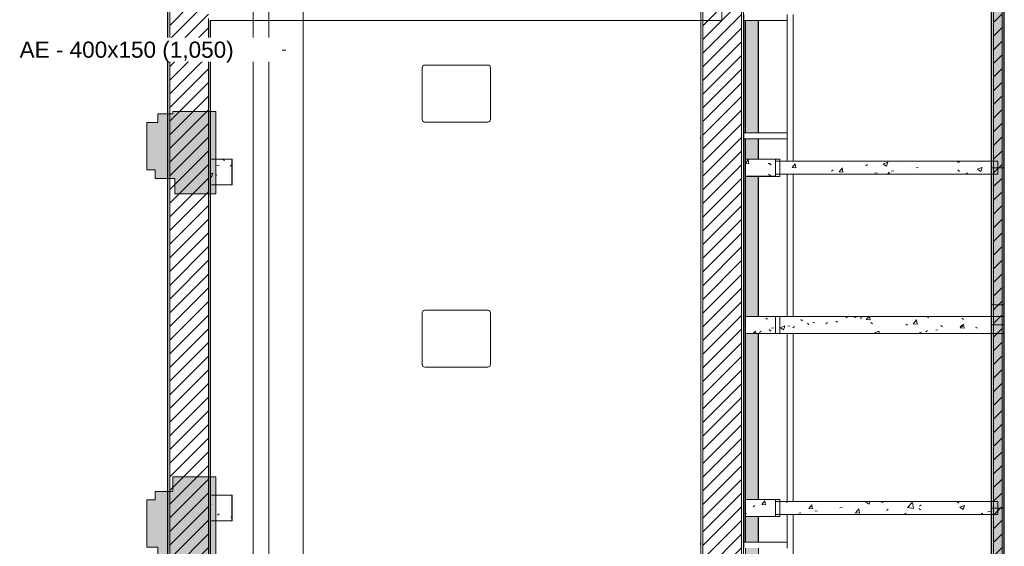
# Model space of a CAD drawing. Header units: metres. Extents: x 3 to 42.2, y -72.9 to -48.7.
# Tile 11 of 189: x 3.3 to 14.8, y -63.7 to -57.6. Entities that reach past the tile are written whole.
import ezdxf

# ---------------------------------------------------------------- set-up
doc = ezdxf.new("R2010")
doc.units = ezdxf.units.M
for name, color, linetype, lineweight in [('A-CLNG', 7, 'Continuous', 18), ('A-COLS', 7, 'Continuous', 18), ('A-GENM', 7, 'Continuous', 18), ('A-GLAZ', 7, 'Continuous', 18), ('A-WALL', 7, 'Continuous', 18), ('A-WALL-PATT', 7, 'Continuous', 18), ('DUTOS', 7, 'Continuous', 18), ('G-ANNO-SYMB', 7, 'Continuous', 9), ('I-WALL', 7, 'Continuous', 18), ('S-BEAM', 7, 'Continuous', 18), ('S-COLS', 7, 'Continuous', 18)]:
    doc.layers.add(name, color=color, linetype=linetype, lineweight=lineweight)
doc.layers.add('M-HVAC-DUCT-IDEN', color=1, linetype='Continuous', lineweight=9, true_color=0xff0000)
doc.styles.add('Arial_1', font='arial.ttf', dxfattribs={"height": 0.1875})
pattern_1 = [(50, (21.555, -62.929), (0.546555, -0.047815), [0.05715, -0.62865]), (355, (21.555, -62.929), (-0.105728, 0.573166), [0.04572, -0.50292]), (100.451, (21.601, -62.933), (0.440828, 0.525349), [0.04857, -0.53427]), (46.184, (21.555, -62.776), (0.813237, -0.12613), [0.08573, -0.94298]), (96.636, (21.623, -62.787), (0.712212, 0.742287), [0.07286, -0.80141]), (351.184, (21.555, -62.776), (0.712217, 0.742274), [0.06858, -0.75438]), (21, (21.631, -62.814), (0.454846, -0.306795), [0.05715, -0.62865]), (326, (21.631, -62.814), (0.185405, 0.55256), [0.04572, -0.50292]), (71.451, (21.669, -62.84), (0.640251, 0.245763), [0.04857, -0.53427]), (37.5, (21.555, -62.929), (0.009261, 0.2536672), [0.02515, -0.47168, 0.02515, -0.48539, -0.50482]), (37.5, (21.555, -62.929), (0.009261, 0.2536672), [-1.007, 0.02515, -0.47968]), (7.5, (21.555, -62.929), (0.2004558, 0.300546), [0.02515, -0.26594, 0.02515, -0.46025, -0.1924]), (7.5, (21.555, -62.929), (0.2004558, 0.300546), [-0.77648, 0.02515, -0.16726]), (327.5, (21.385, -62.929), (0.4067682, -0.0171882), [0.02515, -0.16535, 0.02515, -0.56921, -0.78867]), (327.5, (21.385, -62.929), (0.4067682, -0.0171882), [-0.78486, 0.02515, -0.76352]), (317.5, (21.309, -62.929), (0.444383, 0.0762794), [0.02515, -0.2225, 0.02515, -0.36957, -0.56007]), (317.5, (21.309, -62.929), (0.444383, 0.0762794), [-0.64237, 0.02515, -0.53492])]
pattern_2 = [(45, (21.555, -62.929), (-0.0795495, 0.0795495), [])]

# ---------------------------------------------------------------- blocks, each defined once
blk = doc.blocks.new('Paredes 12 - Paredes 3-6874078-1PAV')
at = {"layer": 'A-WALL-PATT', "true_color": 0xd2d2d2}
for points in [[(5.104, -59.603), (5.581, -59.603), (5.581, -58.643), (5.08, -58.643), (5.08, -58.672), (4.906, -58.672), (4.906, -58.772), (4.779, -58.772), (4.779, -59.322), (4.876, -59.322), (4.876, -59.422), (5.104, -59.422)], [(5.163, -64.092), (5.579, -64.092), (5.579, -62.892), (5.08, -62.892), (5.08, -63.062), (4.876, -63.062), (4.876, -63.162), (4.779, -63.162), (4.779, -63.712), (4.906, -63.712), (4.906, -63.812), (5.098, -63.812), (5.098, -64.092)]]:
    blk.add_hatch(color=254, dxfattribs=at).paths.add_polyline_path(points)
at = {"layer": 'A-WALL', "color": 253, "true_color": 0xaaaaaa}
for p, q in [((5.08, -58.672), (4.906, -58.672)), ((4.906, -58.672), (4.906, -58.772)), ((5.581, -58.643), (5.08, -58.643)), ((5.08, -58.643), (5.08, -58.672)), ((5.581, -59.603), (5.581, -58.643)), ((4.779, -58.772), (4.779, -59.322)), ((4.906, -58.772), (4.779, -58.772)), ((4.779, -59.322), (4.876, -59.322)), ((4.876, -59.322), (4.876, -59.422)), ((4.876, -59.422), (5.104, -59.422)), ((5.104, -59.422), (5.104, -59.603)), ((5.104, -59.603), (5.581, -59.603)), ((5.08, -62.892), (5.08, -63.062)), ((5.579, -62.892), (5.08, -62.892)), ((5.579, -64.092), (5.579, -62.892)), ((5.08, -63.062), (4.876, -63.062)), ((4.876, -63.062), (4.876, -63.162)), ((4.876, -63.162), (4.779, -63.162)), ((4.779, -63.162), (4.779, -63.712)), ((4.779, -63.712), (4.906, -63.712)), ((4.906, -63.712), (4.906, -63.812)), ((4.906, -63.812), (5.098, -63.812)), ((5.098, -63.812), (5.098, -64.092)), ((5.098, -64.092), (5.579, -64.092))]:
    blk.add_line(p, q, dxfattribs=at)
blk = doc.blocks.new('Led_Stripe_11805 - Led_Stripe_11805-7936288-1PAV')
at = {"layer": 'A-GENM', "color": 253, "true_color": 0xaaaaaa}
for p, q in [((5.581, -63.19), (5.579, -63.19)), ((5.579, -63.19), (5.579, -63.21)), ((5.579, -63.21), (5.581, -63.21)), ((5.581, -63.21), (5.581, -63.19))]:
    blk.add_line(p, q, dxfattribs=at)
blk = doc.blocks.new('Led_Stripe_11805 - Led_Stripe_11805-7944635-1PAV')
at = {"layer": 'A-GENM', "color": 253, "true_color": 0xaaaaaa}
for p, q in [((5.583, -59.372), (5.581, -59.372)), ((5.581, -59.372), (5.581, -59.392)), ((5.581, -59.392), (5.583, -59.392)), ((5.583, -59.392), (5.583, -59.372))]:
    blk.add_line(p, q, dxfattribs=at)
blk = doc.blocks.new('Led_Stripe_11805 - Led_Stripe_11805-8138824-1PAV')
at = {"layer": 'A-GENM', "color": 253, "true_color": 0xaaaaaa}
for p, q in [((11.217, -63.668), (11.216, -63.668)), ((11.216, -63.668), (11.216, -63.671)), ((11.217, -63.676), (11.217, -63.666)), ((11.218, -63.666), (11.217, -63.666)), ((11.218, -63.681), (11.218, -63.661)), ((11.218, -63.661), (11.22, -63.661)), ((11.216, -63.671), (11.216, -63.674)), ((11.216, -63.674), (11.217, -63.674)), ((11.217, -63.676), (11.218, -63.676)), ((11.22, -63.681), (11.218, -63.681))]:
    blk.add_line(p, q, dxfattribs=at)
blk = doc.blocks.new('Led_Stripe_11805 - Led_Stripe_11805-8131311-1PAV')
at = {"layer": 'A-GENM', "color": 253, "true_color": 0xaaaaaa}
for p, q in [((11.217, -58.95), (11.216, -58.95)), ((11.216, -58.95), (11.216, -58.953)), ((11.217, -58.95), (11.216, -58.95)), ((11.216, -58.95), (11.216, -58.953)), ((11.217, -58.95), (11.216, -58.95)), ((11.216, -58.95), (11.216, -58.953)), ((11.216, -58.953), (11.216, -58.956)), ((11.216, -58.953), (11.216, -58.956)), ((11.216, -58.953), (11.216, -58.956)), ((11.216, -58.956), (11.217, -58.956)), ((11.216, -58.956), (11.217, -58.956)), ((11.216, -58.956), (11.217, -58.956)), ((11.217, -58.958), (11.217, -58.948)), ((11.218, -58.948), (11.217, -58.948)), ((11.217, -58.958), (11.218, -58.958)), ((11.218, -58.943), (11.218, -58.963)), ((11.22, -58.943), (11.218, -58.943)), ((11.218, -58.963), (11.22, -58.963)), ((11.22, -58.963), (11.22, -58.943))]:
    blk.add_line(p, q, dxfattribs=at)
blk = doc.blocks.new('Janelas 8 - Janelas 3-7856239-1PAV')
at = {"layer": 'A-GLAZ', "color": 253, "true_color": 0xaaaaaa}
for p, q in [((5.267, -57.404), (5.267, -56.046)), ((5.359, -56.046), (5.267, -56.046)), ((5.359, -56.046), (5.359, -57.404)), ((5.267, -57.404), (5.359, -57.404)), ((5.323, -66.772), (5.323, -65.413)), ((5.37, -65.413), (5.323, -65.413)), ((5.37, -65.413), (5.37, -66.772)), ((5.323, -66.772), (5.37, -66.772))]:
    blk.add_line(p, q, dxfattribs=at)
blk = doc.blocks.new('4 GRE - ESCOLA DE CINEMA E AUDIOVISUAL CINE REX R07_rvt-1-1PAV')
at = {"layer": 'A-WALL-PATT', "true_color": 0xd4d4d4}
h = blk.add_hatch(dxfattribs=at)
h.set_pattern_fill('FP_1', color=254, style=0, pattern_type=2)
h.set_pattern_definition(pattern_1)
h.paths.add_polyline_path([(5.021, -71.939), (5.021, -50.572), (5.019, -50.572), (5.019, -71.939)])
h = blk.add_hatch(dxfattribs=at)
h.set_pattern_fill('FP_2', color=254, style=0, pattern_type=2)
h.set_pattern_definition(pattern_2)
h.paths.add_polyline_path([(5.494, -71.497), (5.494, -50.597), (5.044, -50.597), (5.044, -71.497), (5.163, -71.497)])
h.paths.add_polyline_path([(5.293, -70.745), (5.293, -69.189), (5.412, -69.189), (5.412, -70.745)])
h.paths.add_polyline_path([(5.323, -66.772), (5.323, -65.413), (5.37, -65.413), (5.37, -66.772)])
h.paths.add_polyline_path([(5.359, -57.404), (5.267, -57.404), (5.267, -56.046), (5.359, -56.046), (5.359, -57.35)])
h.paths.add_polyline_path([(5.426, -53.497), (5.288, -53.497), (5.288, -51.969), (5.426, -51.969), (5.426, -53.458)])
h = blk.add_hatch(dxfattribs=at)
h.set_pattern_fill('FP_1', color=254, style=0, pattern_type=2)
h.set_pattern_definition(pattern_1)
h.paths.add_polyline_path([(5.516, -71.472), (5.517, -71.472), (5.518, -71.173), (5.519, -71.173), (5.519, -70.994), (5.516, -70.994), (5.516, -71.166)])
h.paths.add_polyline_path([(5.516, -70.899), (5.519, -70.899), (5.519, -68.38), (5.516, -68.38), (5.516, -70.394)])
h.paths.add_polyline_path([(5.516, -67.885), (5.519, -67.885), (5.519, -65.848), (5.516, -65.848), (5.516, -67.69)])
h.paths.add_polyline_path([(5.519, -65.633), (5.519, -57.586), (5.516, -57.586), (5.516, -65.633)])
h.paths.add_polyline_path([(5.516, -57.371), (5.519, -57.371), (5.519, -51.345), (5.517, -51.345), (5.517, -51.069), (5.516, -51.069), (5.516, -57.261)])
h = blk.add_hatch(dxfattribs=at)
h.set_pattern_fill('FP_1', color=254, style=0, pattern_type=2)
h.set_pattern_definition(pattern_1)
h.paths.add_polyline_path([(11.222, -71.472), (11.222, -69.285), (11.47, -69.285), (11.47, -69.283), (11.22, -69.283), (11.22, -71.472)])
h.paths.add_polyline_path([(11.22, -68.583), (11.47, -68.583), (11.47, -68.58), (11.222, -68.58), (11.222, -68.38), (11.22, -68.38), (11.22, -68.383)])
h.paths.add_polyline_path([(11.222, -67.885), (11.222, -66.594), (11.22, -66.594), (11.22, -67.885)])
h.paths.add_polyline_path([(11.222, -66.244), (11.222, -54.162), (11.22, -54.162), (11.22, -66.244)])
h = blk.add_hatch(dxfattribs=at)
h.set_pattern_fill('FP_2', color=254, style=0, pattern_type=2)
h.set_pattern_definition(pattern_2)
h.paths.add_polyline_path([(11.52, -71.497), (11.52, -71.472), (11.695, -71.472), (11.695, -69.308), (11.245, -69.308), (11.245, -71.497), (11.328, -71.497)])
h.paths.add_polyline_path([(11.328, -68.558), (11.695, -68.558), (11.695, -66.594), (11.245, -66.594), (11.245, -68.558)])
h.paths.add_polyline_path([(11.245, -66.244), (11.695, -66.244), (11.695, -54.162), (11.245, -54.162), (11.245, -65.759)])
h = blk.add_hatch(dxfattribs=at)
h.set_pattern_fill('FP_1', color=254, style=0, pattern_type=2)
h.set_pattern_definition(pattern_1)
h.paths.add_polyline_path([(11.717, -71.472), (11.72, -71.472), (11.72, -69.283), (11.47, -69.283), (11.47, -69.285), (11.717, -69.285), (11.717, -71.166)])
h.paths.add_polyline_path([(11.47, -68.583), (11.72, -68.583), (11.72, -66.594), (11.717, -66.594), (11.717, -68.58), (11.47, -68.58)])
h.paths.add_polyline_path([(11.718, -66.244), (11.72, -66.244), (11.72, -55.177), (11.717, -55.177), (11.717, -66.244)])
h.paths.add_polyline_path([(11.717, -55.107), (11.72, -55.107), (11.72, -54.162), (11.717, -54.162), (11.717, -54.944)])
h = blk.add_hatch(dxfattribs=at)
h.set_pattern_fill('FP_1', color=254, style=0, pattern_type=2)
h.set_pattern_definition(pattern_1)
h.paths.add_polyline_path([(6.692, -57.588), (6.692, -57.586), (6.689, -57.586), (6.689, -57.588)])
h.paths.add_polyline_path([(6.692, -57.371), (6.692, -54.842), (6.689, -54.842), (6.689, -57.371)])
h = blk.add_hatch(dxfattribs=at)
h.set_pattern_fill('FP_1', color=254, style=0, pattern_type=2)
h.set_pattern_definition(pattern_1)
h.paths.add_polyline_path([(14.599, -67.943), (14.601, -67.943), (14.601, -54.842), (14.599, -54.842), (14.599, -67.304)])
h = blk.add_hatch(dxfattribs=at)
h.set_pattern_fill('FP_2', color=254, style=0, pattern_type=2)
h.set_pattern_definition(pattern_2)
h.paths.add_polyline_path([(14.724, -67.968), (14.724, -54.817), (14.624, -54.817), (14.624, -67.968)])
h = blk.add_hatch(dxfattribs=at)
h.set_pattern_fill('FP_1', color=254, style=0, pattern_type=2)
h.set_pattern_definition(pattern_1)
h.paths.add_polyline_path([(14.746, -67.943), (14.749, -67.942), (14.749, -54.842), (14.746, -54.842), (14.746, -67.304)])
at = {"layer": 'A-WALL-PATT', "true_color": 0xaaaaaa}
h = blk.add_hatch(dxfattribs=at)
h.set_pattern_fill('FP_1', color=253, style=0, pattern_type=2)
h.set_pattern_definition(pattern_1)
h.paths.add_polyline_path([(6.689, -57.588), (6.689, -57.586), (6.595, -57.586), (6.595, -57.588)])
h.paths.add_polyline_path([(5.519, -57.588), (6.195, -57.588), (6.195, -57.586), (5.519, -57.586)])
at = {"layer": 'A-WALL-PATT', "true_color": 0xd4d4d4}
h = blk.add_hatch(dxfattribs=at)
h.set_pattern_fill('FP_1', color=254, style=0, pattern_type=2)
h.set_pattern_definition(pattern_1)
h.paths.add_polyline_path([(11.467, -57.588), (11.467, -57.586), (6.692, -57.586), (6.692, -57.588), (11.328, -57.588)])
at = {"layer": 'S-BEAM', "true_color": 0xaaaaaa}
h = blk.add_hatch(dxfattribs=at)
h.set_pattern_fill('FP_1', color=253, style=0, pattern_type=2)
h.set_pattern_definition(pattern_1)
h.paths.add_polyline_path([(14.751, -68.298), (14.751, -54.365), (14.601, -54.365), (14.601, -68.298)])
h = blk.add_hatch(dxfattribs=at)
h.set_pattern_fill('FP_1', color=253, style=0, pattern_type=2)
h.set_pattern_definition(pattern_1)
h.paths.add_polyline_path([(11.889, -68.183), (11.889, -66.594), (11.739, -66.594), (11.739, -68.183)])
h.paths.add_polyline_path([(11.889, -66.244), (11.889, -65.485), (11.739, -65.485), (11.739, -66.244), (11.781, -66.244)])
h.paths.add_polyline_path([(11.739, -65.285), (11.889, -65.285), (11.889, -65.091), (11.739, -65.091)])
h.paths.add_polyline_path([(11.868, -65.021), (11.889, -65.021), (11.889, -63.721), (11.739, -63.721), (11.739, -65.021)])
h.paths.add_polyline_path([(11.739, -63.651), (11.889, -63.651), (11.889, -63.356), (11.739, -63.356)])
h.paths.add_polyline_path([(11.739, -63.156), (11.889, -63.156), (11.889, -61.227), (11.739, -61.227), (11.739, -62.669)])
h.paths.add_polyline_path([(11.739, -61.027), (11.889, -61.027), (11.889, -59.398), (11.739, -59.398), (11.739, -59.579)])
h.paths.add_polyline_path([(11.739, -59.198), (11.889, -59.198), (11.889, -58.962), (11.739, -58.962)])
h.paths.add_polyline_path([(11.861, -58.892), (11.889, -58.892), (11.889, -57.588), (11.739, -57.588), (11.739, -58.892)])
h.paths.add_polyline_path([(11.739, -57.368), (11.889, -57.368), (11.889, -54.51), (11.739, -54.51), (11.739, -56.489)])
h = blk.add_hatch(dxfattribs=at)
h.set_pattern_fill('FP_1', color=253, style=0, pattern_type=2)
h.set_pattern_definition(pattern_1)
h.paths.add_polyline_path([(14.599, -59.373), (14.599, -59.223), (12.089, -59.223), (12.089, -59.373), (12.561, -59.373)])
h = blk.add_hatch(dxfattribs=at)
h.set_pattern_fill('FP_1', color=253, style=0, pattern_type=2)
h.set_pattern_definition(pattern_1)
h.paths.add_polyline_path([(14.599, -61.227), (14.599, -61.027), (12.089, -61.027), (12.089, -61.227), (12.561, -61.227)])
h = blk.add_hatch(dxfattribs=at)
h.set_pattern_fill('FP_1', color=253, style=0, pattern_type=2)
h.set_pattern_definition(pattern_1)
h.paths.add_polyline_path([(12.089, -63.331), (14.599, -63.331), (14.599, -63.181), (12.089, -63.181)])
at = {"layer": 'S-COLS', "true_color": 0xaaaaaa}
h = blk.add_hatch(dxfattribs=at)
h.set_pattern_fill('FP_1', color=253, style=0, pattern_type=2)
h.set_pattern_definition(pattern_1)
h.paths.add_polyline_path([(5.766, -59.499), (5.766, -59.199), (5.516, -59.199), (5.516, -59.499), (5.626, -59.499)])
h = blk.add_hatch(dxfattribs=at)
h.set_pattern_fill('FP_1', color=253, style=0, pattern_type=2)
h.set_pattern_definition(pattern_1)
h.paths.add_polyline_path([(12.089, -59.398), (12.089, -59.198), (11.739, -59.198), (11.739, -59.398), (11.889, -59.398)])
h = blk.add_hatch(dxfattribs=at)
h.set_pattern_fill('FP_1', color=253, style=0, pattern_type=2)
h.set_pattern_definition(pattern_1)
h.paths.add_polyline_path([(11.889, -61.227), (12.089, -61.227), (12.089, -61.027), (11.739, -61.027), (11.739, -61.227)])
h = blk.add_hatch(dxfattribs=at)
h.set_pattern_fill('FP_1', color=253, style=0, pattern_type=2)
h.set_pattern_definition(pattern_1)
h.paths.add_polyline_path([(5.517, -63.406), (5.767, -63.406), (5.767, -63.106), (5.517, -63.106), (5.517, -63.248)])
h = blk.add_hatch(dxfattribs=at)
h.set_pattern_fill('FP_1', color=253, style=0, pattern_type=2)
h.set_pattern_definition(pattern_1)
h.paths.add_polyline_path([(12.089, -63.356), (12.089, -63.156), (11.739, -63.156), (11.739, -63.356), (11.889, -63.356)])
at = {"layer": 'A-CLNG', "color": 253, "true_color": 0xaaaaaa}
for p, q in [((7.98, -58.737), (7.98, -58.135)), ((8.01, -58.105), (8.744, -58.105)), ((8.774, -58.135), (8.774, -58.737)), ((8.744, -58.767), (8.01, -58.767)), ((7.98, -61.588), (7.98, -60.986)), ((8.01, -60.956), (8.744, -60.956)), ((8.774, -60.986), (8.774, -61.588)), ((8.744, -61.618), (8.01, -61.618))]:
    blk.add_line(p, q, dxfattribs=at)
for centre, start, end in [((8.01, -58.135), 90, 180), ((8.744, -58.135), 0, 90), ((8.01, -58.737), 180, 270), ((8.744, -58.737), 270, 0), ((8.01, -60.986), 90, 180), ((8.744, -60.986), 0, 90), ((8.01, -61.588), 180, 270), ((8.744, -61.588), 270, 0)]:
    blk.add_arc(centre, 0.03, start, end, dxfattribs=at)
at = {"layer": 'A-WALL', "color": 253, "true_color": 0xaaaaaa}
for p, q in [((5.019, -50.572), (5.019, -71.472)), ((5.021, -50.574), (5.021, -71.472)), ((5.044, -50.597), (5.044, -71.472)), ((5.017, -58.643), (5.017, -53.893)), ((11.22, -54.162), (11.22, -67.883)), ((11.222, -54.162), (11.222, -67.885)), ((11.245, -54.162), (11.245, -67.908)), ((14.599, -54.842), (14.599, -67.943)), ((14.601, -54.842), (14.601, -67.943)), ((14.624, -54.842), (14.624, -67.943)), ((14.724, -54.842), (14.724, -67.943)), ((14.746, -54.842), (14.746, -67.943)), ((14.749, -67.916), (14.749, -54.842)), ((11.695, -68.558), (11.695, -55.177)), ((11.717, -68.58), (11.717, -55.177)), ((11.467, -57.588), (11.467, -57.368)), ((5.494, -57.563), (5.494, -65.655)), ((5.516, -57.586), (5.519, -57.586)), ((5.516, -57.586), (5.516, -65.633)), ((5.519, -57.586), (5.519, -57.588)), ((5.519, -57.586), (6.689, -57.586)), ((5.519, -57.588), (6.689, -57.588)), ((5.519, -65.63), (5.519, -57.588)), ((6.689, -57.588), (6.689, -57.586)), ((6.692, -57.586), (6.689, -57.586)), ((6.689, -57.588), (6.692, -57.588)), ((6.714, -57.586), (6.692, -57.586)), ((6.692, -57.588), (6.839, -57.588)), ((6.839, -57.586), (6.714, -57.586)), ((11.467, -57.586), (6.839, -57.586)), ((6.839, -57.588), (11.467, -57.588)), ((11.72, -58.892), (11.72, -57.588)), ((5.019, -58.643), (5.017, -58.643)), ((11.72, -63.651), (11.72, -58.962)), ((5.017, -62.892), (5.017, -59.604)), ((5.019, -59.604), (5.017, -59.604)), ((5.019, -62.892), (5.017, -62.892))]:
    blk.add_line(p, q, dxfattribs=at)
at = {"layer": 'I-WALL', "color": 253, "true_color": 0xaaaaaa}
for p, q in [((11.72, -57.518), (11.72, -57.588)), ((12.224, -57.588), (11.72, -57.588)), ((12.224, -57.588), (12.224, -57.518)), ((12.224, -58.892), (12.224, -57.588)), ((12.294, -57.518), (12.294, -59.223)), ((11.72, -58.892), (12.224, -58.892)), ((11.72, -58.892), (11.72, -58.962)), ((12.224, -58.962), (11.72, -58.962)), ((12.224, -58.962), (12.224, -58.892)), ((12.224, -59.223), (12.224, -58.962)), ((12.224, -61.027), (12.224, -59.374)), ((12.294, -59.374), (12.294, -61.027)), ((12.224, -63.181), (12.224, -61.227)), ((12.294, -61.227), (12.294, -63.181)), ((12.224, -63.651), (12.224, -63.331)), ((12.294, -63.331), (12.294, -65.285)), ((11.72, -63.651), (12.224, -63.651)), ((11.72, -63.651), (11.72, -63.721)), ((12.224, -63.721), (12.224, -63.651))]:
    blk.add_line(p, q, dxfattribs=at)
at = {"layer": 'S-BEAM', "color": 253, "true_color": 0xaaaaaa}
for p, q in [((14.601, -54.365), (14.601, -68.298)), ((14.751, -68.298), (14.751, -54.365)), ((11.724, -57.588), (11.724, -58.892)), ((11.739, -57.588), (11.739, -58.892)), ((11.889, -58.892), (11.889, -57.588)), ((11.724, -58.962), (11.724, -63.651)), ((11.739, -58.962), (11.739, -59.198)), ((11.889, -59.198), (11.889, -58.962)), ((11.739, -59.198), (11.889, -59.198)), ((14.599, -59.223), (12.089, -59.223)), ((12.089, -59.223), (12.089, -59.373)), ((14.599, -59.373), (14.599, -59.223)), ((11.889, -59.398), (11.739, -59.398)), ((11.739, -59.398), (11.739, -61.027)), ((11.889, -61.027), (11.889, -59.398)), ((12.089, -59.373), (14.599, -59.373)), ((11.739, -61.027), (11.889, -61.027)), ((14.599, -61.027), (12.089, -61.027)), ((12.089, -61.027), (12.089, -61.227)), ((14.599, -61.227), (14.599, -61.027)), ((11.889, -61.227), (11.739, -61.227)), ((11.739, -61.227), (11.739, -63.156)), ((11.889, -63.156), (11.889, -61.227)), ((12.089, -61.227), (14.599, -61.227)), ((11.739, -63.156), (11.889, -63.156)), ((14.599, -63.181), (12.089, -63.181)), ((12.089, -63.181), (12.089, -63.331)), ((14.599, -63.331), (14.599, -63.181)), ((11.889, -63.356), (11.739, -63.356)), ((11.739, -63.356), (11.739, -63.651)), ((11.889, -63.651), (11.889, -63.356)), ((12.089, -63.331), (14.599, -63.331))]:
    blk.add_line(p, q, dxfattribs=at)
at = {"layer": 'S-COLS', "color": 253, "true_color": 0xaaaaaa}
for p, q in [((5.516, -59.199), (5.516, -59.499)), ((5.766, -59.199), (5.516, -59.199)), ((5.766, -59.499), (5.766, -59.199)), ((11.889, -59.198), (11.739, -59.198)), ((11.739, -59.198), (11.739, -59.398)), ((12.089, -59.198), (11.889, -59.198)), ((12.089, -59.398), (12.089, -59.198)), ((11.739, -59.398), (11.889, -59.398)), ((11.889, -59.398), (12.089, -59.398)), ((5.516, -59.499), (5.766, -59.499)), ((11.889, -61.027), (11.739, -61.027)), ((11.739, -61.027), (11.739, -61.227)), ((12.089, -61.027), (11.889, -61.027)), ((12.089, -61.227), (12.089, -61.027)), ((11.739, -61.227), (11.889, -61.227)), ((11.889, -61.227), (12.089, -61.227)), ((5.517, -63.106), (5.517, -63.406)), ((5.767, -63.106), (5.517, -63.106)), ((5.767, -63.406), (5.767, -63.106)), ((11.889, -63.156), (11.739, -63.156)), ((11.739, -63.156), (11.739, -63.356)), ((12.089, -63.156), (11.889, -63.156)), ((12.089, -63.356), (12.089, -63.156)), ((5.517, -63.406), (5.767, -63.406)), ((11.739, -63.356), (11.889, -63.356)), ((11.889, -63.356), (12.089, -63.356))]:
    blk.add_line(p, q, dxfattribs=at)
at = {"layer": 'A-GENM', "color": 253, "lineweight": 18, "true_color": 0xaaaaaa}
for name in ['Led_Stripe_11805 - Led_Stripe_11805-8131311-1PAV', 'Led_Stripe_11805 - Led_Stripe_11805-7944635-1PAV', 'Led_Stripe_11805 - Led_Stripe_11805-7936288-1PAV', 'Led_Stripe_11805 - Led_Stripe_11805-8138824-1PAV']:
    blk.add_blockref(name, (0, 0), dxfattribs=at)
at = {"layer": 'A-GLAZ', "color": 253, "lineweight": 18, "true_color": 0xaaaaaa}
blk.add_blockref('Janelas 8 - Janelas 3-7856239-1PAV', (0, 0), dxfattribs=at)
at = {"layer": 'A-WALL', "color": 253, "lineweight": 18, "true_color": 0xaaaaaa}
blk.add_blockref('Paredes 12 - Paredes 3-6874078-1PAV', (0, 0), dxfattribs=at)
blk = doc.blocks.new('Family - V268-299408-1PAV')
at = {"layer": 'S-BEAM', "color": 253, "true_color": 0xaaaaaa}
for p, q in [((1.305, 0.1), (-1.305, 0.1)), ((-1.305, 0.1), (-1.305, -0.1)), ((1.305, -0.1), (1.305, 0.1)), ((-1.305, -0.1), (1.305, -0.1))]:
    blk.add_line(p, q, dxfattribs=at)
blk = doc.blocks.new('Family - V274-299426-1PAV')
at = {"layer": 'S-BEAM', "color": 253, "true_color": 0xaaaaaa}
for p, q in [((0.075, 1.08965), (-0.075, 1.08965)), ((-0.075, 1.08965), (-0.075, -1.08965)), ((0.075, -1.08965), (0.075, 1.08965)), ((-0.075, -1.08965), (0.075, -1.08965))]:
    blk.add_line(p, q, dxfattribs=at)
blk = doc.blocks.new('Family - V274-299428-1PAV')
at = {"layer": 'S-BEAM', "color": 253, "true_color": 0xaaaaaa}
for p, q in [((0.075, 1.0646), (-0.075, 1.0646)), ((-0.075, 1.0646), (-0.075, -1.0646)), ((0.075, -1.0646), (0.075, 1.0646)), ((-0.075, -1.0646), (0.075, -1.0646))]:
    blk.add_line(p, q, dxfattribs=at)
blk = doc.blocks.new('Family - V274-299430-1PAV')
at = {"layer": 'S-BEAM', "color": 253, "true_color": 0xaaaaaa}
for p, q in [((0.075, 0.0675), (-0.075, 0.0675)), ((-0.075, 0.0675), (-0.075, -0.0675)), ((0.075, -0.0675), (0.075, 0.0675)), ((-0.075, -0.0675), (0.075, -0.0675))]:
    blk.add_line(p, q, dxfattribs=at)
blk = doc.blocks.new('Family - V274-299432-1PAV')
at = {"layer": 'S-BEAM', "color": 253, "true_color": 0xaaaaaa}
for p, q in [((0.075, 0.79675), (-0.075, 0.79675)), ((-0.075, 0.79675), (-0.075, -0.79675)), ((0.075, -0.79675), (0.075, 0.79675)), ((-0.075, -0.79675), (0.075, -0.79675))]:
    blk.add_line(p, q, dxfattribs=at)
blk = doc.blocks.new('Family - V274-299434-1PAV')
at = {"layer": 'S-BEAM', "color": 253, "true_color": 0xaaaaaa}
for p, q in [((0.075, 0.92755), (-0.075, 0.92755)), ((-0.075, 0.92755), (-0.075, -0.92755)), ((0.075, -0.92755), (0.075, 0.92755)), ((-0.075, -0.92755), (0.075, -0.92755))]:
    blk.add_line(p, q, dxfattribs=at)
blk = doc.blocks.new('Family - P33-299482-1PAV')
at = {"layer": 'S-COLS', "color": 253, "true_color": 0xaaaaaa}
for p, q in [((0.2, 0.1), (-0.2, 0.1)), ((-0.2, 0.1), (-0.2, -0.1)), ((0.2, -0.1), (0.2, 0.1)), ((-0.2, -0.1), (0.2, -0.1))]:
    blk.add_line(p, q, dxfattribs=at)
blk = doc.blocks.new('Family - P33-301551-1PAV')
at = {"layer": 'S-COLS', "color": 253, "true_color": 0xaaaaaa}
for p, q in [((0.2, 0.1), (-0.2, 0.1)), ((-0.2, 0.1), (-0.2, -0.1)), ((0.2, -0.1), (0.2, 0.1)), ((-0.2, -0.1), (0.2, -0.1))]:
    blk.add_line(p, q, dxfattribs=at)
blk = doc.blocks.new('Family - V272-299510-1PAV')
at = {"layer": 'S-BEAM', "color": 253, "true_color": 0xaaaaaa}
for p, q in [((0.075, 0.965), (-0.075, 0.965)), ((-0.075, 0.965), (-0.075, 0.67)), ((0.075, 0.67), (0.075, 0.965)), ((-0.075, 0.6), (-0.075, -0.7)), ((0.075, -0.7), (0.075, 0.6)), ((-0.075, -0.77), (-0.075, -0.965)), ((0.075, -0.965), (0.075, -0.77)), ((-0.075, -0.965), (0.075, -0.965))]:
    blk.add_line(p, q, dxfattribs=at)
blk = doc.blocks.new('Family - V272-299512-1PAV')
at = {"layer": 'S-BEAM', "color": 253, "true_color": 0xaaaaaa}
for p, q in [((0.075, 0.9646), (-0.075, 0.9646)), ((-0.075, 0.9646), (-0.075, -0.9646)), ((0.075, -0.9646), (0.075, 0.9646)), ((-0.075, -0.9646), (0.075, -0.9646))]:
    blk.add_line(p, q, dxfattribs=at)
blk = doc.blocks.new('Family - V272-299514-1PAV')
at = {"layer": 'S-BEAM', "color": 253, "true_color": 0xaaaaaa}
for p, q in [((0.075, 0.81425), (-0.075, 0.81425)), ((-0.075, 0.81425), (-0.075, -0.81425)), ((0.075, -0.81425), (0.075, 0.81425)), ((-0.075, -0.81425), (0.075, -0.81425))]:
    blk.add_line(p, q, dxfattribs=at)
blk = doc.blocks.new('Family - V272-299530-1PAV')
at = {"layer": 'S-BEAM', "color": 253, "true_color": 0xaaaaaa}
for p, q in [((-0.075, 0.795), (-0.075, -0.508)), ((0.075, -0.508), (0.075, 0.795)), ((-0.075, -0.578), (-0.075, -0.815)), ((0.075, -0.815), (0.075, -0.578)), ((-0.075, -0.815), (0.075, -0.815))]:
    blk.add_line(p, q, dxfattribs=at)
blk = doc.blocks.new('Family - P28-299606-1PAV')
at = {"layer": 'S-COLS', "color": 253, "true_color": 0xaaaaaa}
for p, q in [((0.2, 0.1), (-0.2, 0.1)), ((-0.2, 0.1), (-0.2, -0.1)), ((0.2, -0.1), (0.2, 0.1)), ((-0.2, -0.1), (0.2, -0.1))]:
    blk.add_line(p, q, dxfattribs=at)
blk = doc.blocks.new('Family - P28-301545-1PAV')
at = {"layer": 'S-COLS', "color": 253, "true_color": 0xaaaaaa}
for p, q in [((0.2, 0.1), (-0.2, 0.1)), ((-0.2, 0.1), (-0.2, -0.1)), ((0.2, -0.1), (0.2, 0.1)), ((-0.2, -0.1), (0.2, -0.1))]:
    blk.add_line(p, q, dxfattribs=at)
blk = doc.blocks.new('Family - V267-299840-1PAV')
at = {"layer": 'S-BEAM', "color": 253, "true_color": 0xaaaaaa}
for p, q in [((1.2675, 0.075), (-1.2675, 0.075)), ((-1.2675, 0.075), (-1.2675, -0.075)), ((1.2675, -0.075), (1.2675, 0.075)), ((-1.2675, -0.075), (1.2675, -0.075))]:
    blk.add_line(p, q, dxfattribs=at)
blk = doc.blocks.new('Family - V269-299852-1PAV')
at = {"layer": 'S-BEAM', "color": 253, "true_color": 0xaaaaaa}
for p, q in [((1.2675, 0.075), (-1.2675, 0.075)), ((-1.2675, 0.075), (-1.2675, -0.075)), ((1.2675, -0.075), (1.2675, 0.075)), ((-1.2675, -0.075), (1.2675, -0.075))]:
    blk.add_line(p, q, dxfattribs=at)
blk = doc.blocks.new('Family - P27-299856-1PAV')
at = {"layer": 'S-COLS', "color": 253, "true_color": 0xaaaaaa}
for p, q in [((-0.125, 0.15), (-0.125, -0.15)), ((0.125, 0.15), (-0.125, 0.15)), ((0.125, -0.15), (0.125, 0.15)), ((-0.125, -0.15), (0.125, -0.15))]:
    blk.add_line(p, q, dxfattribs=at)
blk = doc.blocks.new('Family - P27-301544-1PAV')
at = {"layer": 'S-COLS', "color": 253, "true_color": 0xaaaaaa}
for p, q in [((-0.125, 0.15), (-0.125, -0.15)), ((0.125, 0.15), (-0.125, 0.15)), ((0.125, -0.15), (0.125, 0.15)), ((-0.125, -0.15), (0.125, -0.15))]:
    blk.add_line(p, q, dxfattribs=at)
blk = doc.blocks.new('Family - P32-299858-1PAV')
at = {"layer": 'S-COLS', "color": 253, "true_color": 0xaaaaaa}
for p, q in [((-0.125, 0.15), (-0.125, -0.15)), ((0.125, 0.15), (-0.125, 0.15)), ((0.125, -0.15), (0.125, 0.15)), ((-0.125, -0.15), (0.125, -0.15))]:
    blk.add_line(p, q, dxfattribs=at)
blk = doc.blocks.new('Family - P32-301550-1PAV')
at = {"layer": 'S-COLS', "color": 253, "true_color": 0xaaaaaa}
for p, q in [((-0.125, 0.15), (-0.125, -0.15)), ((0.125, 0.15), (-0.125, 0.15)), ((0.125, -0.15), (0.125, 0.15)), ((-0.125, -0.15), (0.125, -0.15))]:
    blk.add_line(p, q, dxfattribs=at)
blk = doc.blocks.new('Family - P29-299870-1PAV')
at = {"layer": 'S-COLS', "color": 253, "true_color": 0xaaaaaa}
for p, q in [((0.2, 0.1), (-0.2, 0.1)), ((-0.2, 0.1), (-0.2, -0.1)), ((0.2, -0.1), (0.2, 0.1)), ((-0.2, -0.1), (0.2, -0.1))]:
    blk.add_line(p, q, dxfattribs=at)
blk = doc.blocks.new('Family - P29-301546-1PAV')
at = {"layer": 'S-COLS', "color": 253, "true_color": 0xaaaaaa}
for p, q in [((0.2, 0.1), (-0.2, 0.1)), ((-0.2, 0.1), (-0.2, -0.1)), ((0.2, -0.1), (0.2, 0.1)), ((-0.2, -0.1), (0.2, -0.1))]:
    blk.add_line(p, q, dxfattribs=at)
blk = doc.blocks.new('ESTRUTURAL CINE REX _011_IFC-1-1PAV')
at = {"layer": 'A-COLS', "color": 253, "lineweight": 18, "true_color": 0xaaaaaa}
for name, p in [('Family - P27-301544-1PAV', (5.644, -59.349)), ('Family - P28-301545-1PAV', (11.94, -59.299)), ('Family - P29-301546-1PAV', (11.94, -61.127)), ('Family - P32-301550-1PAV', (5.644, -63.256)), ('Family - P33-301551-1PAV', (11.94, -63.256))]:
    blk.add_blockref(name, p, dxfattribs=at)
at = {"layer": 'S-BEAM', "color": 253, "lineweight": 18, "true_color": 0xaaaaaa}
for name, p in [('Family - V274-299434-1PAV', (14.675, -58.371)), ('Family - V272-299530-1PAV', (11.815, -58.383)), ('Family - V267-299840-1PAV', (13.408, -59.299)), ('Family - V274-299432-1PAV', (14.675, -60.095)), ('Family - V272-299514-1PAV', (11.815, -60.213)), ('Family - V274-299430-1PAV', (14.675, -60.96)), ('Family - V268-299408-1PAV', (13.445, -61.127)), ('Family - V274-299428-1PAV', (14.675, -62.192)), ('Family - V272-299512-1PAV', (11.815, -62.192)), ('Family - V269-299852-1PAV', (13.408, -63.256)), ('Family - V274-299426-1PAV', (14.675, -64.346)), ('Family - V272-299510-1PAV', (11.815, -64.321))]:
    blk.add_blockref(name, p, dxfattribs=at)
at = {"layer": 'S-COLS', "color": 253, "lineweight": 18, "true_color": 0xaaaaaa}
for name, p in [('Family - P27-299856-1PAV', (5.644, -59.349)), ('Family - P28-299606-1PAV', (11.94, -59.299)), ('Family - P29-299870-1PAV', (11.94, -61.127)), ('Family - P32-299858-1PAV', (5.644, -63.256)), ('Family - P33-299482-1PAV', (11.94, -63.256))]:
    blk.add_blockref(name, p, dxfattribs=at)

msp = doc.modelspace()

# ---------------------------------------------------------------- linework, layer by layer
at = {"layer": 'DUTOS', "color": 96, "true_color": 0x008000}
for p, q in [((6.195, -66.726), (6.195, -54.188)), ((6.595, -66.726), (6.595, -54.188))]:
    msp.add_line(p, q, dxfattribs=at)
at = {"layer": 'G-ANNO-SYMB'}
msp.add_line((6.016, -50.456), (6.016, -72.716), dxfattribs=at)
at = {"layer": 'M-HVAC-DUCT-IDEN'}
msp.add_line((6.395, -57.931), (5.784, -57.931), dxfattribs=at)

# ---------------------------------------------------------------- block references
at = {"lineweight": 5}
for name in ['4 GRE - ESCOLA DE CINEMA E AUDIOVISUAL CINE REX R07_rvt-1-1PAV', 'ESTRUTURAL CINE REX _011_IFC-1-1PAV']:
    msp.add_blockref(name, (0, 0), dxfattribs=at)

# ---------------------------------------------------------------- next in the draw order: texts
at = {"layer": 'M-HVAC-DUCT-IDEN', "color": 7, "insert": (3.298, -57.832), "char_height": 0.1875, "width": 3.00633, "attachment_point": 1, "style": 'Arial_1', "bg_fill": 3, "box_fill_scale": 1.25, "bg_fill_color": 256, "bg_fill_true_color": 13158600, "bg_fill_transparency": 0}
msp.add_mtext('AE - 400x150 (1,050)', dxfattribs=at)

doc.saveas('drawing.dxf')
